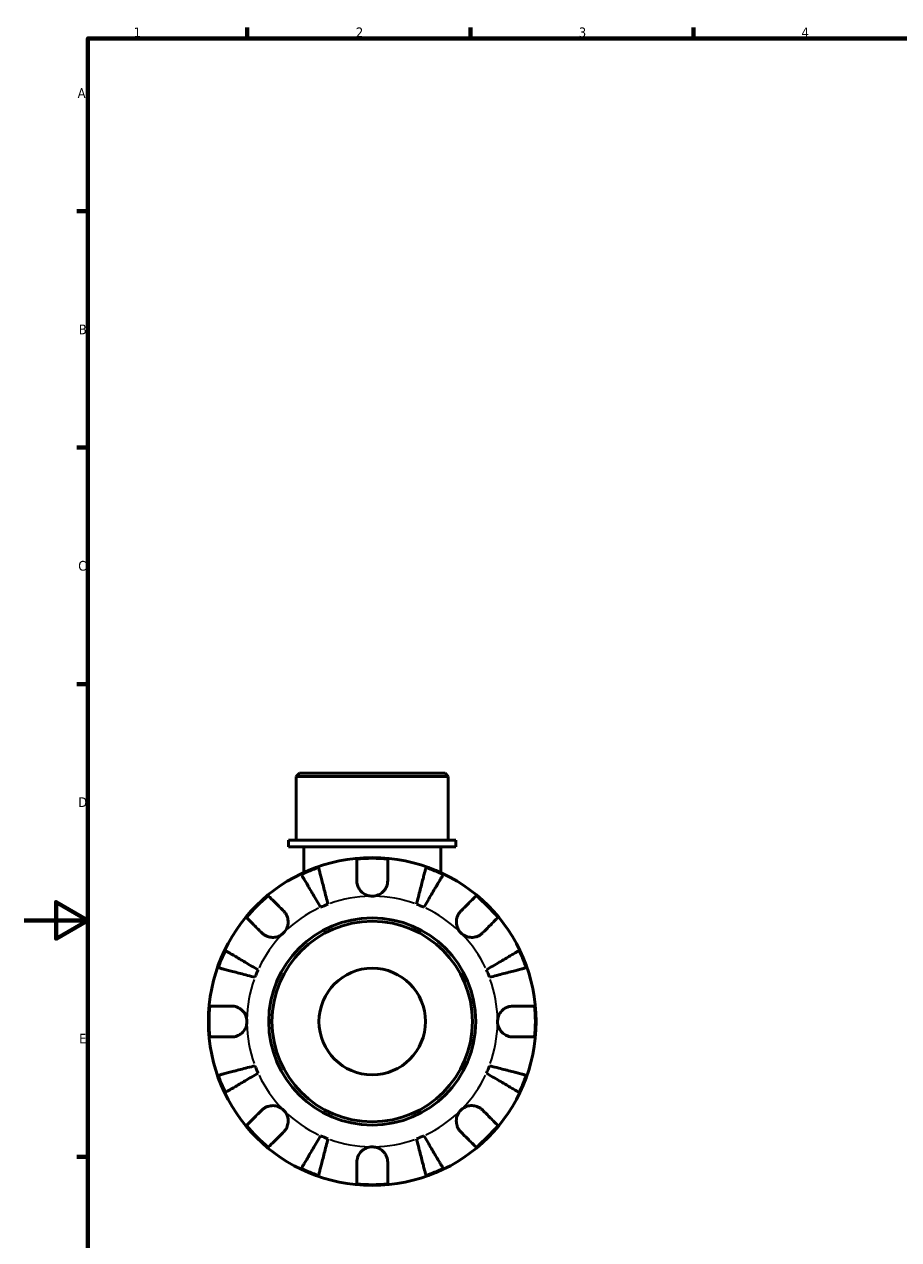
# Model space of a CAD drawing. Header units: millimetres. Extents: x 0 to 902, y -201 to 594.
# Tile 2 of 5: x 0 to 275, y 197 to 578. Entities that reach past the tile are written whole.
import ezdxf

# ---------------------------------------------------------------- set-up
doc = ezdxf.new("R2010")
doc.units = ezdxf.units.MM
for name, color, linetype, lineweight in [('Border (ANSI)', 7, 'Continuous', 70), ('Visible (ANSI)', 7, 'Continuous', 50), ('Visible Narrow (ANSI)', 7, 'Continuous', 35)]:
    doc.layers.add(name, color=color, linetype=linetype, lineweight=lineweight)
doc.styles.add('Note Text (ANSI)', font='tahoma.ttf')

# ---------------------------------------------------------------- blocks, each defined once
blk = doc.blocks.new('Borders Default Border')
at = {"layer": 'Border (ANSI)'}
for p, q in [((70.08, 574), (70.08, 577.45)), ((140.17, 574), (140.17, 577.45)), ((210.25, 574), (210.25, 577.45)), ((20, 519.75), (16.55, 519.75)), ((20, 445.5), (16.55, 445.5)), ((20, 371.25), (16.55, 371.25)), ((20, 222.75), (16.55, 222.75))]:
    blk.add_line(p, q, dxfattribs=at)
at = {"layer": 'Border (ANSI)', "flags": 128}
for points in [[(20, 20), (20, 574), (821, 574), (821, 20), (20, 20)], [(0, 297), (20, 297), (10, 302.77), (10, 291.23), (20, 297)]]:
    blk.add_lwpolyline(points, dxfattribs=at)
at = {"layer": 'Border (ANSI)', "color": 230, "true_color": 0xff0080, "char_height": 3.05, "attachment_point": 7, "style": 'Note Text (ANSI)'}
for s, insert in [('1', (34.35, 574.4)), ('2', (104.2, 574.4)), ('3', (174.26, 574.34)), ('4', (244.23, 574.4)), ('A', (16.78, 555.35)), ('B', (17.15, 481.1)), ('C', (16.95, 406.8)), ('D', (16.96, 332.6)), ('E', (17.21, 258.35))]:
    blk.add_mtext(s, dxfattribs=dict(at, insert=insert))

msp = doc.modelspace()

# ---------------------------------------------------------------- linework, layer by layer
at = {"layer": 'Visible (ANSI)'}
for p, q in [((86.459, 343.241), (85.429, 342.211)), ((133.232, 342.211), (85.429, 342.211)), ((85.429, 322.241), (85.429, 342.211)), ((86.459, 343.241), (132.202, 343.241)), ((132.202, 343.241), (133.232, 342.211)), ((133.232, 322.241), (133.232, 342.211)), ((135.622, 322.241), (83.039, 322.241)), ((83.039, 320.141), (83.039, 322.241)), ((135.622, 320.141), (135.622, 322.241)), ((135.622, 320.141), (83.039, 320.141)), ((87.819, 320.141), (87.819, 312.034)), ((130.842, 320.141), (130.842, 312.034))]:
    msp.add_line(p, q, dxfattribs=at)
for radius in [51.5, 32.53, 31.5, 16.731]:
    msp.add_circle((109.331, 265.241), radius, dxfattribs=at)
for radius, start, end in [(51.255, 109.23324, 115.76676), (51.255, 84.57027, 95.42973), (51.255, 64.23324, 70.76676), (51.255, 129.57027, 140.42973), (39.375, 110.66622, 114.33378), (39.375, 65.66622, 69.33378), (51.255, 39.57027, 50.42973), (51.255, 154.23324, 160.76676), (51.255, 19.23324, 25.76676), (39.375, 155.66622, 159.33378), (39.375, 20.66622, 24.33378), (51.255, 174.57027, 185.42973), (51.255, 354.57027, 5.42973), (51.255, 199.23324, 205.76676), (39.375, 200.66622, 204.33378), (39.375, 335.66622, 339.33378), (51.255, 334.23324, 340.76676), (51.255, 219.57027, 230.42973), (39.375, 245.66622, 249.33378), (39.375, 290.66622, 294.33378), (51.255, 309.57027, 320.42973), (51.255, 244.23324, 250.76676), (51.255, 289.23324, 295.76676), (51.255, 264.57027, 275.42973)]:
    msp.add_arc((109.331, 265.241), radius, start, end, dxfattribs=at)
for points, knots in [([(92.447, 313.636), (92.486, 313.481), (92.546, 313.25), (92.688, 312.702), (92.784, 312.332), (93.011, 311.453), (93.143, 310.943), (93.409, 309.916), (93.567, 309.303), (93.908, 307.984), (94.091, 307.278), (94.439, 305.933), (94.636, 305.169), (95.04, 303.609), (95.246, 302.812), (95.434, 302.083)], [0.2300349, 0.2300349, 0.2300349, 0.2300349, 0.4483378, 0.4483378, 0.6728957, 0.6728957, 0.8974535, 0.8974535, 1.1226267, 1.1226267, 1.3478, 1.3478, 1.5738057, 1.5738057, 1.7998115, 1.7998115, 1.7998115, 1.7998115]), ([(104.481, 309.466), (104.481, 310.016), (104.481, 310.576), (104.481, 311.788), (104.481, 312.422), (104.481, 313.484), (104.481, 314.011), (104.481, 314.92), (104.481, 315.302), (104.481, 315.868), (104.481, 316.107), (104.481, 316.266)], [5.9143146, 5.9143146, 5.9143146, 5.9143146, 6.0897305, 6.0897305, 6.3151304, 6.3151304, 6.5397196, 6.5397196, 6.7643088, 6.7643088, 6.9824261, 6.9824261, 6.9824261, 6.9824261]), ([(114.181, 316.266), (114.181, 316.107), (114.181, 315.868), (114.181, 315.302), (114.181, 314.92), (114.181, 314.011), (114.181, 313.484), (114.181, 312.422), (114.181, 311.788), (114.181, 310.576), (114.181, 310.016), (114.181, 309.466)], [0.2300371, 0.2300371, 0.2300371, 0.2300371, 0.4481544, 0.4481544, 0.6727436, 0.6727436, 0.8973328, 0.8973328, 1.1227327, 1.1227327, 1.2981486, 1.2981486, 1.2981486, 1.2981486]), ([(123.227, 302.083), (123.416, 302.812), (123.622, 303.609), (124.025, 305.169), (124.223, 305.933), (124.571, 307.278), (124.753, 307.984), (125.094, 309.303), (125.253, 309.916), (125.519, 310.943), (125.65, 311.453), (125.878, 312.332), (125.973, 312.702), (126.115, 313.25), (126.175, 313.481), (126.215, 313.636)], [5.4054322, 5.4054322, 5.4054322, 5.4054322, 5.6314379, 5.6314379, 5.8574437, 5.8574437, 6.0826169, 6.0826169, 6.3077901, 6.3077901, 6.5323479, 6.5323479, 6.7569058, 6.7569058, 6.9752088, 6.9752088, 6.9752088, 6.9752088]), ([(93.106, 301.118), (92.724, 301.767), (92.306, 302.476), (91.488, 303.865), (91.088, 304.545), (90.382, 305.742), (90.012, 306.371), (89.321, 307.544), (89, 308.089), (88.461, 309.004), (88.194, 309.457), (87.733, 310.24), (87.539, 310.569), (87.252, 311.057), (87.131, 311.263), (87.05, 311.4)], [5.4054322, 5.4054322, 5.4054322, 5.4054322, 5.6314379, 5.6314379, 5.8574437, 5.8574437, 6.0826169, 6.0826169, 6.3077901, 6.3077901, 6.5323479, 6.5323479, 6.7569058, 6.7569058, 6.9752088, 6.9752088, 6.9752088, 6.9752088]), ([(109.331, 304.616), (108.845, 304.616), (108.363, 304.689), (107.378, 304.993), (106.888, 305.241), (106.05, 305.86), (105.699, 306.214), (105.158, 306.957), (104.957, 307.329), (104.713, 307.962), (104.64, 308.209), (104.539, 308.682), (104.508, 308.907), (104.485, 309.243), (104.481, 309.355), (104.481, 309.466)], [0, 0, 0, 0, 0.14558971, 0.14558971, 0.30930841, 0.30930841, 0.45830506, 0.45830506, 0.58735107, 0.58735107, 0.66775406, 0.66775406, 0.73999155, 0.73999155, 0.77632248, 0.77632248, 0.77632248, 0.77632248]), ([(114.181, 309.466), (114.181, 309.262), (114.168, 309.056), (114.112, 308.623), (114.067, 308.398), (113.926, 307.888), (113.82, 307.607), (113.443, 306.835), (113.112, 306.377), (112.27, 305.561), (111.759, 305.224), (110.607, 304.744), (109.973, 304.616), (109.331, 304.616)], [-0.78516465, -0.78516465, -0.78516465, -0.78516465, -0.71674204, -0.71674204, -0.64259311, -0.64259311, -0.54817339, -0.54817339, -0.37584493, -0.37584493, -0.19265918, -0.19265918, 0, 0, 0, 0]), ([(131.612, 311.4), (131.531, 311.263), (131.409, 311.057), (131.122, 310.569), (130.928, 310.24), (130.467, 309.457), (130.2, 309.004), (129.662, 308.089), (129.341, 307.544), (128.649, 306.371), (128.279, 305.742), (127.574, 304.545), (127.173, 303.865), (126.355, 302.476), (125.938, 301.767), (125.555, 301.118)], [0.2300349, 0.2300349, 0.2300349, 0.2300349, 0.4483378, 0.4483378, 0.6728957, 0.6728957, 0.8974535, 0.8974535, 1.1226267, 1.1226267, 1.3478, 1.3478, 1.5738057, 1.5738057, 1.7998115, 1.7998115, 1.7998115, 1.7998115]), ([(76.68, 304.751), (76.793, 304.638), (76.962, 304.469), (77.362, 304.069), (77.632, 303.799), (78.275, 303.156), (78.647, 302.784), (79.398, 302.032), (79.846, 301.585), (80.704, 300.727), (81.1, 300.331), (81.488, 299.943)], [0.2300371, 0.2300371, 0.2300371, 0.2300371, 0.4481544, 0.4481544, 0.6727436, 0.6727436, 0.8973328, 0.8973328, 1.1227327, 1.1227327, 1.2981486, 1.2981486, 1.2981486, 1.2981486]), ([(137.173, 299.943), (137.562, 300.331), (137.958, 300.727), (138.815, 301.585), (139.263, 302.032), (140.014, 302.784), (140.387, 303.156), (141.029, 303.799), (141.299, 304.069), (141.699, 304.469), (141.869, 304.638), (141.981, 304.751)], [5.9143146, 5.9143146, 5.9143146, 5.9143146, 6.0897305, 6.0897305, 6.3151304, 6.3151304, 6.5397196, 6.5397196, 6.7643088, 6.7643088, 6.9824261, 6.9824261, 6.9824261, 6.9824261]), ([(74.629, 293.084), (74.241, 293.472), (73.845, 293.868), (72.987, 294.726), (72.54, 295.174), (71.788, 295.925), (71.416, 296.297), (70.773, 296.94), (70.503, 297.21), (70.103, 297.61), (69.934, 297.779), (69.821, 297.892)], [5.9143146, 5.9143146, 5.9143146, 5.9143146, 6.0897305, 6.0897305, 6.3151304, 6.3151304, 6.5397196, 6.5397196, 6.7643088, 6.7643088, 6.9824261, 6.9824261, 6.9824261, 6.9824261]), ([(81.488, 299.943), (81.57, 299.861), (81.65, 299.775), (81.929, 299.452), (82.112, 299.196), (82.44, 298.621), (82.581, 298.302), (82.838, 297.481), (82.915, 296.973), (82.901, 295.845), (82.778, 295.238), (82.301, 294.076), (81.942, 293.537), (81.488, 293.084)], [-0.78090098, -0.78090098, -0.78090098, -0.78090098, -0.74249641, -0.74249641, -0.64168011, -0.64168011, -0.53308797, -0.53308797, -0.37727943, -0.37727943, -0.19250343, -0.19250343, 0, 0, 0, 0]), ([(137.173, 293.084), (136.905, 293.352), (136.669, 293.65), (136.258, 294.319), (136.09, 294.689), (135.813, 295.582), (135.741, 296.108), (135.767, 297.138), (135.857, 297.631), (136.131, 298.421), (136.275, 298.728), (136.613, 299.29), (136.803, 299.544), (137.065, 299.832), (137.118, 299.888), (137.173, 299.943)], [0, 0, 0, 0, 0.11375655, 0.11375655, 0.23538098, 0.23538098, 0.39430899, 0.39430899, 0.54630686, 0.54630686, 0.65204055, 0.65204055, 0.75381821, 0.75381821, 0.77933795, 0.77933795, 0.77933795, 0.77933795]), ([(148.84, 297.892), (148.728, 297.779), (148.558, 297.61), (148.158, 297.21), (147.888, 296.94), (147.245, 296.297), (146.873, 295.925), (146.122, 295.174), (145.674, 294.726), (144.816, 293.868), (144.421, 293.472), (144.032, 293.084)], [0.2300371, 0.2300371, 0.2300371, 0.2300371, 0.4481544, 0.4481544, 0.6727436, 0.6727436, 0.8973328, 0.8973328, 1.1227327, 1.1227327, 1.2981486, 1.2981486, 1.2981486, 1.2981486]), ([(81.488, 293.084), (81.22, 292.815), (80.922, 292.58), (80.253, 292.169), (79.883, 292.001), (78.99, 291.724), (78.464, 291.651), (77.434, 291.677), (76.941, 291.768), (76.151, 292.041), (75.844, 292.186), (75.282, 292.524), (75.028, 292.714), (74.74, 292.975), (74.684, 293.029), (74.629, 293.084)], [0, 0, 0, 0, 0.11375655, 0.11375655, 0.23538098, 0.23538098, 0.39430899, 0.39430899, 0.54630686, 0.54630686, 0.65204055, 0.65204055, 0.75381821, 0.75381821, 0.77933795, 0.77933795, 0.77933795, 0.77933795]), ([(144.032, 293.084), (143.95, 293.002), (143.864, 292.922), (143.542, 292.643), (143.286, 292.46), (142.71, 292.132), (142.391, 291.991), (141.571, 291.734), (141.062, 291.657), (139.934, 291.671), (139.327, 291.794), (138.166, 292.271), (137.627, 292.63), (137.173, 293.084)], [-0.78090098, -0.78090098, -0.78090098, -0.78090098, -0.74249641, -0.74249641, -0.64168011, -0.64168011, -0.53308797, -0.53308797, -0.37727943, -0.37727943, -0.19250343, -0.19250343, 0, 0, 0, 0]), ([(63.172, 287.522), (63.309, 287.441), (63.515, 287.32), (64.003, 287.033), (64.332, 286.839), (65.114, 286.378), (65.568, 286.111), (66.483, 285.572), (67.028, 285.251), (68.201, 284.56), (68.83, 284.19), (70.027, 283.484), (70.707, 283.084), (72.096, 282.266), (72.805, 281.848), (73.454, 281.466)], [0.2300349, 0.2300349, 0.2300349, 0.2300349, 0.4483378, 0.4483378, 0.6728957, 0.6728957, 0.8974535, 0.8974535, 1.1226267, 1.1226267, 1.3478, 1.3478, 1.5738057, 1.5738057, 1.7998115, 1.7998115, 1.7998115, 1.7998115]), ([(145.208, 281.466), (145.857, 281.848), (146.566, 282.266), (147.954, 283.084), (148.634, 283.484), (149.832, 284.19), (150.46, 284.56), (151.634, 285.251), (152.179, 285.572), (153.093, 286.111), (153.547, 286.378), (154.33, 286.839), (154.658, 287.033), (155.146, 287.32), (155.352, 287.441), (155.49, 287.522)], [5.4054322, 5.4054322, 5.4054322, 5.4054322, 5.6314379, 5.6314379, 5.8574437, 5.8574437, 6.0826169, 6.0826169, 6.3077901, 6.3077901, 6.5323479, 6.5323479, 6.7569058, 6.7569058, 6.9752088, 6.9752088, 6.9752088, 6.9752088]), ([(72.489, 279.138), (71.76, 279.326), (70.963, 279.532), (69.403, 279.936), (68.639, 280.133), (67.294, 280.481), (66.588, 280.664), (65.269, 281.005), (64.656, 281.163), (63.629, 281.429), (63.119, 281.561), (62.24, 281.788), (61.87, 281.884), (61.322, 282.026), (61.091, 282.086), (60.936, 282.125)], [5.4054322, 5.4054322, 5.4054322, 5.4054322, 5.6314379, 5.6314379, 5.8574437, 5.8574437, 6.0826169, 6.0826169, 6.3077901, 6.3077901, 6.5323479, 6.5323479, 6.7569058, 6.7569058, 6.9752088, 6.9752088, 6.9752088, 6.9752088]), ([(157.725, 282.125), (157.571, 282.086), (157.339, 282.026), (156.791, 281.884), (156.422, 281.788), (155.542, 281.561), (155.032, 281.429), (154.005, 281.163), (153.393, 281.005), (152.074, 280.664), (151.368, 280.481), (150.022, 280.133), (149.258, 279.936), (147.698, 279.532), (146.901, 279.326), (146.172, 279.138)], [0.2300349, 0.2300349, 0.2300349, 0.2300349, 0.4483378, 0.4483378, 0.6728957, 0.6728957, 0.8974535, 0.8974535, 1.1226267, 1.1226267, 1.3478, 1.3478, 1.5738057, 1.5738057, 1.7998115, 1.7998115, 1.7998115, 1.7998115]), ([(58.306, 270.091), (58.465, 270.091), (58.704, 270.091), (59.27, 270.091), (59.652, 270.091), (60.561, 270.091), (61.088, 270.091), (62.15, 270.091), (62.784, 270.091), (63.996, 270.091), (64.556, 270.091), (65.106, 270.091)], [0.2300371, 0.2300371, 0.2300371, 0.2300371, 0.4481544, 0.4481544, 0.6727436, 0.6727436, 0.8973328, 0.8973328, 1.1227327, 1.1227327, 1.2981486, 1.2981486, 1.2981486, 1.2981486]), ([(65.106, 270.091), (65.258, 270.091), (65.411, 270.084), (65.844, 270.043), (66.124, 269.992), (66.717, 269.827), (67.027, 269.707), (67.787, 269.316), (68.212, 269.004), (69.006, 268.188), (69.346, 267.673), (69.829, 266.517), (69.956, 265.882), (69.956, 265.241)], [-0.77507703, -0.77507703, -0.77507703, -0.77507703, -0.72560399, -0.72560399, -0.63594265, -0.63594265, -0.53365641, -0.53365641, -0.3753162, -0.3753162, -0.19216783, -0.19216783, 0, 0, 0, 0]), ([(148.706, 265.241), (148.706, 265.677), (148.764, 266.11), (149.007, 266.992), (149.202, 267.432), (149.791, 268.361), (150.219, 268.814), (151.056, 269.418), (151.42, 269.615), (152.08, 269.871), (152.365, 269.952), (152.946, 270.062), (153.239, 270.09), (153.537, 270.091), (153.546, 270.091), (153.556, 270.091)], [-3.37535926, -3.37535926, -3.37535926, -3.37535926, -3.24472064, -3.24472064, -3.10081281, -3.10081281, -2.91318515, -2.91318515, -2.78540812, -2.78540812, -2.69094331, -2.69094331, -2.59427293, -2.59427293, -2.59108226, -2.59108226, -2.59108226, -2.59108226]), ([(153.556, 270.091), (154.106, 270.091), (154.665, 270.091), (155.878, 270.091), (156.511, 270.091), (157.573, 270.091), (158.1, 270.091), (159.009, 270.091), (159.391, 270.091), (159.957, 270.091), (160.197, 270.091), (160.356, 270.091)], [5.9143146, 5.9143146, 5.9143146, 5.9143146, 6.0897305, 6.0897305, 6.3151304, 6.3151304, 6.5397196, 6.5397196, 6.7643088, 6.7643088, 6.9824261, 6.9824261, 6.9824261, 6.9824261]), ([(69.956, 265.241), (69.956, 264.806), (69.897, 264.372), (69.654, 263.49), (69.459, 263.051), (68.871, 262.121), (68.442, 261.668), (67.605, 261.064), (67.241, 260.868), (66.582, 260.612), (66.296, 260.531), (65.716, 260.421), (65.423, 260.393), (65.125, 260.391), (65.115, 260.391), (65.106, 260.391)], [-3.37535926, -3.37535926, -3.37535926, -3.37535926, -3.24472064, -3.24472064, -3.10081281, -3.10081281, -2.91318515, -2.91318515, -2.78540812, -2.78540812, -2.69094331, -2.69094331, -2.59427293, -2.59427293, -2.59108226, -2.59108226, -2.59108226, -2.59108226]), ([(153.556, 260.391), (153.404, 260.391), (153.25, 260.398), (152.817, 260.44), (152.538, 260.491), (151.944, 260.655), (151.634, 260.775), (150.874, 261.167), (150.45, 261.479), (149.655, 262.295), (149.315, 262.809), (148.833, 263.966), (148.706, 264.601), (148.706, 265.241)], [-0.77507703, -0.77507703, -0.77507703, -0.77507703, -0.72560399, -0.72560399, -0.63594265, -0.63594265, -0.53365641, -0.53365641, -0.3753162, -0.3753162, -0.19216783, -0.19216783, 0, 0, 0, 0]), ([(65.106, 260.391), (64.556, 260.391), (63.996, 260.391), (62.784, 260.391), (62.15, 260.391), (61.088, 260.391), (60.561, 260.391), (59.652, 260.391), (59.27, 260.391), (58.704, 260.391), (58.465, 260.391), (58.306, 260.391)], [5.9143146, 5.9143146, 5.9143146, 5.9143146, 6.0897305, 6.0897305, 6.3151304, 6.3151304, 6.5397196, 6.5397196, 6.7643088, 6.7643088, 6.9824261, 6.9824261, 6.9824261, 6.9824261]), ([(160.356, 260.391), (160.197, 260.391), (159.957, 260.391), (159.391, 260.391), (159.009, 260.391), (158.1, 260.391), (157.573, 260.391), (156.511, 260.391), (155.878, 260.391), (154.665, 260.391), (154.106, 260.391), (153.556, 260.391)], [0.2300371, 0.2300371, 0.2300371, 0.2300371, 0.4481544, 0.4481544, 0.6727436, 0.6727436, 0.8973328, 0.8973328, 1.1227327, 1.1227327, 1.2981486, 1.2981486, 1.2981486, 1.2981486]), ([(60.936, 248.357), (61.091, 248.397), (61.322, 248.457), (61.87, 248.599), (62.24, 248.694), (63.119, 248.922), (63.629, 249.053), (64.656, 249.319), (65.269, 249.478), (66.588, 249.819), (67.294, 250.001), (68.639, 250.349), (69.403, 250.547), (70.963, 250.95), (71.76, 251.156), (72.489, 251.345)], [0.2300349, 0.2300349, 0.2300349, 0.2300349, 0.4483378, 0.4483378, 0.6728957, 0.6728957, 0.8974535, 0.8974535, 1.1226267, 1.1226267, 1.3478, 1.3478, 1.5738057, 1.5738057, 1.7998115, 1.7998115, 1.7998115, 1.7998115]), ([(73.454, 249.017), (72.805, 248.634), (72.096, 248.217), (70.707, 247.399), (70.027, 246.998), (68.83, 246.293), (68.201, 245.923), (67.028, 245.231), (66.483, 244.91), (65.568, 244.372), (65.114, 244.105), (64.332, 243.644), (64.003, 243.45), (63.515, 243.163), (63.309, 243.041), (63.172, 242.96)], [5.4054322, 5.4054322, 5.4054322, 5.4054322, 5.6314379, 5.6314379, 5.8574437, 5.8574437, 6.0826169, 6.0826169, 6.3077901, 6.3077901, 6.5323479, 6.5323479, 6.7569058, 6.7569058, 6.9752088, 6.9752088, 6.9752088, 6.9752088]), ([(155.49, 242.96), (155.352, 243.041), (155.146, 243.163), (154.658, 243.45), (154.33, 243.644), (153.547, 244.105), (153.093, 244.372), (152.179, 244.91), (151.634, 245.231), (150.46, 245.923), (149.832, 246.293), (148.634, 246.998), (147.954, 247.399), (146.566, 248.217), (145.857, 248.634), (145.208, 249.017)], [0.2300349, 0.2300349, 0.2300349, 0.2300349, 0.4483378, 0.4483378, 0.6728957, 0.6728957, 0.8974535, 0.8974535, 1.1226267, 1.1226267, 1.3478, 1.3478, 1.5738057, 1.5738057, 1.7998115, 1.7998115, 1.7998115, 1.7998115]), ([(146.172, 251.345), (146.901, 251.156), (147.698, 250.95), (149.258, 250.547), (150.022, 250.349), (151.368, 250.001), (152.074, 249.819), (153.393, 249.478), (154.005, 249.319), (155.032, 249.053), (155.542, 248.922), (156.422, 248.694), (156.791, 248.599), (157.339, 248.457), (157.571, 248.397), (157.725, 248.357)], [5.4054322, 5.4054322, 5.4054322, 5.4054322, 5.6314379, 5.6314379, 5.8574437, 5.8574437, 6.0826169, 6.0826169, 6.3077901, 6.3077901, 6.5323479, 6.5323479, 6.7569058, 6.7569058, 6.9752088, 6.9752088, 6.9752088, 6.9752088]), ([(69.821, 232.591), (69.934, 232.703), (70.103, 232.873), (70.503, 233.273), (70.773, 233.543), (71.416, 234.185), (71.788, 234.558), (72.54, 235.309), (72.987, 235.757), (73.845, 236.614), (74.241, 237.01), (74.629, 237.399)], [0.2300371, 0.2300371, 0.2300371, 0.2300371, 0.4481544, 0.4481544, 0.6727436, 0.6727436, 0.8973328, 0.8973328, 1.1227327, 1.1227327, 1.2981486, 1.2981486, 1.2981486, 1.2981486]), ([(74.629, 237.399), (74.711, 237.481), (74.797, 237.561), (75.12, 237.84), (75.376, 238.022), (75.951, 238.351), (76.27, 238.492), (77.091, 238.749), (77.599, 238.825), (78.727, 238.812), (79.334, 238.689), (80.496, 238.212), (81.035, 237.853), (81.488, 237.399)], [-0.78090098, -0.78090098, -0.78090098, -0.78090098, -0.74249641, -0.74249641, -0.64168011, -0.64168011, -0.53308797, -0.53308797, -0.37727943, -0.37727943, -0.19250343, -0.19250343, 0, 0, 0, 0]), ([(81.488, 237.399), (81.757, 237.131), (81.992, 236.832), (82.403, 236.164), (82.571, 235.793), (82.848, 234.901), (82.921, 234.374), (82.895, 233.344), (82.804, 232.852), (82.531, 232.061), (82.386, 231.754), (82.048, 231.192), (81.858, 230.939), (81.597, 230.651), (81.543, 230.595), (81.488, 230.54)], [0, 0, 0, 0, 0.11375655, 0.11375655, 0.23538098, 0.23538098, 0.39430899, 0.39430899, 0.54630686, 0.54630686, 0.65204055, 0.65204055, 0.75381821, 0.75381821, 0.77933795, 0.77933795, 0.77933795, 0.77933795]), ([(137.173, 230.54), (137.091, 230.622), (137.011, 230.708), (136.732, 231.03), (136.55, 231.286), (136.221, 231.862), (136.08, 232.181), (135.823, 233.001), (135.747, 233.51), (135.76, 234.638), (135.883, 235.245), (136.36, 236.406), (136.719, 236.945), (137.173, 237.399)], [-0.78090098, -0.78090098, -0.78090098, -0.78090098, -0.74249641, -0.74249641, -0.64168011, -0.64168011, -0.53308797, -0.53308797, -0.37727943, -0.37727943, -0.19250343, -0.19250343, 0, 0, 0, 0]), ([(137.173, 237.399), (137.441, 237.667), (137.74, 237.903), (138.408, 238.314), (138.779, 238.482), (139.671, 238.759), (140.198, 238.831), (141.228, 238.805), (141.72, 238.715), (142.511, 238.441), (142.818, 238.297), (143.38, 237.959), (143.633, 237.769), (143.921, 237.507), (143.977, 237.454), (144.032, 237.399)], [0, 0, 0, 0, 0.11375655, 0.11375655, 0.23538098, 0.23538098, 0.39430899, 0.39430899, 0.54630686, 0.54630686, 0.65204055, 0.65204055, 0.75381821, 0.75381821, 0.77933795, 0.77933795, 0.77933795, 0.77933795]), ([(144.032, 237.399), (144.421, 237.01), (144.816, 236.614), (145.674, 235.757), (146.122, 235.309), (146.873, 234.558), (147.245, 234.185), (147.888, 233.543), (148.158, 233.273), (148.558, 232.873), (148.728, 232.703), (148.84, 232.591)], [5.9143146, 5.9143146, 5.9143146, 5.9143146, 6.0897305, 6.0897305, 6.3151304, 6.3151304, 6.5397196, 6.5397196, 6.7643088, 6.7643088, 6.9824261, 6.9824261, 6.9824261, 6.9824261]), ([(81.488, 230.54), (81.1, 230.151), (80.704, 229.756), (79.846, 228.898), (79.398, 228.45), (78.647, 227.699), (78.275, 227.327), (77.632, 226.684), (77.362, 226.414), (76.962, 226.014), (76.793, 225.844), (76.68, 225.732)], [5.9143146, 5.9143146, 5.9143146, 5.9143146, 6.0897305, 6.0897305, 6.3151304, 6.3151304, 6.5397196, 6.5397196, 6.7643088, 6.7643088, 6.9824261, 6.9824261, 6.9824261, 6.9824261]), ([(87.05, 219.082), (87.131, 219.22), (87.252, 219.426), (87.539, 219.914), (87.733, 220.242), (88.194, 221.025), (88.461, 221.479), (89, 222.393), (89.321, 222.938), (90.012, 224.112), (90.382, 224.74), (91.088, 225.938), (91.488, 226.618), (92.306, 228.006), (92.724, 228.715), (93.106, 229.364)], [0.2300349, 0.2300349, 0.2300349, 0.2300349, 0.4483378, 0.4483378, 0.6728957, 0.6728957, 0.8974535, 0.8974535, 1.1226267, 1.1226267, 1.3478, 1.3478, 1.5738057, 1.5738057, 1.7998115, 1.7998115, 1.7998115, 1.7998115]), ([(125.555, 229.364), (125.938, 228.715), (126.355, 228.006), (127.173, 226.618), (127.574, 225.938), (128.279, 224.74), (128.649, 224.112), (129.341, 222.938), (129.662, 222.393), (130.2, 221.479), (130.467, 221.025), (130.928, 220.242), (131.122, 219.914), (131.409, 219.426), (131.531, 219.22), (131.612, 219.082)], [5.4054322, 5.4054322, 5.4054322, 5.4054322, 5.6314379, 5.6314379, 5.8574437, 5.8574437, 6.0826169, 6.0826169, 6.3077901, 6.3077901, 6.5323479, 6.5323479, 6.7569058, 6.7569058, 6.9752088, 6.9752088, 6.9752088, 6.9752088]), ([(141.981, 225.732), (141.869, 225.844), (141.699, 226.014), (141.299, 226.414), (141.029, 226.684), (140.387, 227.327), (140.014, 227.699), (139.263, 228.45), (138.815, 228.898), (137.958, 229.756), (137.562, 230.151), (137.173, 230.54)], [0.2300371, 0.2300371, 0.2300371, 0.2300371, 0.4481544, 0.4481544, 0.6727436, 0.6727436, 0.8973328, 0.8973328, 1.1227327, 1.1227327, 1.2981486, 1.2981486, 1.2981486, 1.2981486]), ([(95.434, 228.4), (95.246, 227.671), (95.04, 226.874), (94.636, 225.314), (94.439, 224.55), (94.091, 223.204), (93.908, 222.498), (93.567, 221.179), (93.409, 220.567), (93.143, 219.54), (93.011, 219.03), (92.784, 218.15), (92.688, 217.781), (92.546, 217.233), (92.486, 217.001), (92.447, 216.847)], [5.4054322, 5.4054322, 5.4054322, 5.4054322, 5.6314379, 5.6314379, 5.8574437, 5.8574437, 6.0826169, 6.0826169, 6.3077901, 6.3077901, 6.5323479, 6.5323479, 6.7569058, 6.7569058, 6.9752088, 6.9752088, 6.9752088, 6.9752088]), ([(104.481, 221.016), (104.481, 221.168), (104.488, 221.322), (104.529, 221.755), (104.58, 222.034), (104.745, 222.628), (104.865, 222.938), (105.256, 223.698), (105.568, 224.122), (106.384, 224.917), (106.899, 225.257), (108.055, 225.739), (108.69, 225.866), (109.331, 225.866)], [-0.77507703, -0.77507703, -0.77507703, -0.77507703, -0.72560399, -0.72560399, -0.63594265, -0.63594265, -0.53365641, -0.53365641, -0.3753162, -0.3753162, -0.19216783, -0.19216783, 0, 0, 0, 0]), ([(109.331, 225.866), (109.766, 225.866), (110.2, 225.808), (111.082, 225.565), (111.521, 225.37), (112.451, 224.781), (112.904, 224.353), (113.508, 223.516), (113.704, 223.152), (113.96, 222.492), (114.041, 222.207), (114.151, 221.626), (114.179, 221.333), (114.181, 221.035), (114.181, 221.026), (114.181, 221.016)], [-3.37535926, -3.37535926, -3.37535926, -3.37535926, -3.24472064, -3.24472064, -3.10081281, -3.10081281, -2.91318515, -2.91318515, -2.78540812, -2.78540812, -2.69094331, -2.69094331, -2.59427293, -2.59427293, -2.59108226, -2.59108226, -2.59108226, -2.59108226]), ([(126.215, 216.847), (126.175, 217.001), (126.115, 217.233), (125.973, 217.781), (125.878, 218.15), (125.65, 219.03), (125.519, 219.54), (125.253, 220.567), (125.094, 221.179), (124.753, 222.498), (124.571, 223.204), (124.223, 224.55), (124.025, 225.314), (123.622, 226.874), (123.416, 227.671), (123.227, 228.4)], [0.2300349, 0.2300349, 0.2300349, 0.2300349, 0.4483378, 0.4483378, 0.6728957, 0.6728957, 0.8974535, 0.8974535, 1.1226267, 1.1226267, 1.3478, 1.3478, 1.5738057, 1.5738057, 1.7998115, 1.7998115, 1.7998115, 1.7998115]), ([(104.481, 214.216), (104.481, 214.375), (104.481, 214.615), (104.481, 215.181), (104.481, 215.563), (104.481, 216.472), (104.481, 216.999), (104.481, 218.061), (104.481, 218.694), (104.481, 219.907), (104.481, 220.466), (104.481, 221.016)], [0.2300371, 0.2300371, 0.2300371, 0.2300371, 0.4481544, 0.4481544, 0.6727436, 0.6727436, 0.8973328, 0.8973328, 1.1227327, 1.1227327, 1.2981486, 1.2981486, 1.2981486, 1.2981486]), ([(114.181, 221.016), (114.181, 220.466), (114.181, 219.907), (114.181, 218.694), (114.181, 218.061), (114.181, 216.999), (114.181, 216.472), (114.181, 215.563), (114.181, 215.181), (114.181, 214.615), (114.181, 214.375), (114.181, 214.216)], [5.9143146, 5.9143146, 5.9143146, 5.9143146, 6.0897305, 6.0897305, 6.3151304, 6.3151304, 6.5397196, 6.5397196, 6.7643088, 6.7643088, 6.9824261, 6.9824261, 6.9824261, 6.9824261])]:
    msp.add_open_spline(points, degree=3, knots=knots, dxfattribs=at)
at = {"layer": 'Visible Narrow (ANSI)'}
for start, end in [(91.03331, 109.63291), (70.36709, 88.96669), (115.36709, 133.96669), (46.03331, 64.63291), (136.03331, 154.63291), (25.36709, 43.96669), (160.36709, 178.96669), (1.03331, 19.63291), (181.03331, 199.63291), (340.36709, 358.96669), (205.36709, 223.96669), (316.03331, 334.63291), (226.03331, 244.63291), (295.36709, 313.96669), (250.36709, 268.96669), (271.03331, 289.63291)]:
    msp.add_arc((109.331, 265.241), 39.375, start, end, dxfattribs=at)

# ---------------------------------------------------------------- block references
msp.add_blockref('Borders Default Border', (0, 0))

doc.saveas('drawing.dxf')
